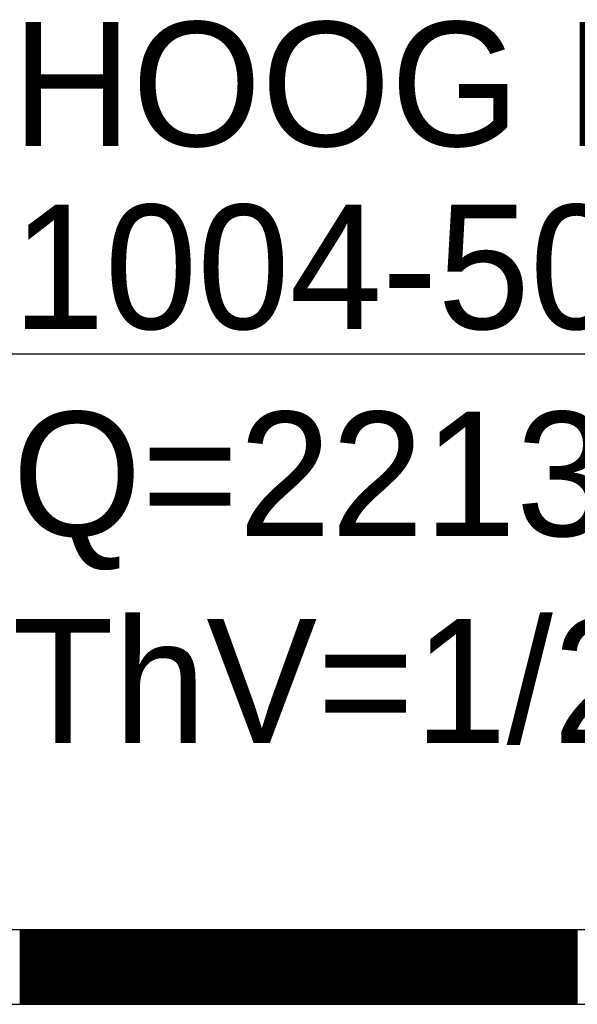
# Model space of a CAD drawing. Extents: x -1448 to 118900, y -195097 to 442500.
# Tile 25 of 103: x 20710 to 21831, y 401298 to 403279. Entities that reach past the tile are written whole.
import ezdxf

# ---------------------------------------------------------------- set-up
doc = ezdxf.new("R2010")
doc.units = 0
doc.header["$LTSCALE"] = 100
doc.layers.get('0').update_dxf_attribs({"linetype": 'CONTINUOUS'})
for name, color, linetype in [('AL28----_KONSTRUKTIE', 3, 'CONTINUOUS'), ('AL32----_DRAAIRICHTING', 1, 'CONTINUOUS'), ('ALXA1---_RASTER50', 12, 'CONTINUOUS'), ('ALXAB---_PREFABBETON', 1, 'CONTINUOUS'), ('BOUW', 8, 'CONTINUOUS'), ('WI561---', 1, 'CONTINUOUS')]:
    doc.layers.add(name, color=color, linetype=linetype)
doc.styles.add('BURO-025', font='BUROFONT.shx', dxfattribs={"height": 250})

# ---------------------------------------------------------------- blocks, each defined once
blk = doc.blocks.new('CVRINFO2')
at = {"color": 0, "linetype": 'CONTINUOUS', "style": 'BURO-025'}
for tag, p in [('CV_TEXT125', (0, 0)), ('CV_TEXT225', (0, -4.167)), ('CV_TEXT325', (0, -8.333)), ('CV_TEXT425', (0, -12.5))]:
    blk.add_attdef(tag, p, '', height=2.5, dxfattribs=at)

msp = doc.modelspace()

# ---------------------------------------------------------------- linework, layer by layer
at = {"layer": 'AL28----_KONSTRUKTIE', "color": 8}
for p, q in [((22953.1, 401447.7), (16155.4, 401447.7)), ((22953.1, 401447.7), (16155.4, 401447.7)), ((16155.4, 401297.7), (22953.1, 401297.7)), ((16155.4, 401297.7), (22953.1, 401297.7))]:
    msp.add_line(p, q, dxfattribs=at)
at = {"layer": 'AL32----_DRAAIRICHTING', "color": 8}
for p, q in [((21648.5, 401447.7), (21648.5, 401297.7)), ((21650.5, 401447.7), (21650.5, 401297.7)), ((21652.5, 401447.7), (21652.5, 401297.7)), ((21654.5, 401447.7), (21654.5, 401297.7)), ((21656.5, 401447.7), (21656.5, 401297.7)), ((21658.5, 401447.7), (21658.5, 401297.7)), ((21660.5, 401447.7), (21660.5, 401297.7)), ((21662.5, 401447.7), (21662.5, 401297.7)), ((21664.5, 401447.7), (21664.5, 401297.7)), ((21666.5, 401447.7), (21666.5, 401297.7)), ((21668.5, 401447.7), (21668.5, 401297.7)), ((21670.5, 401447.7), (21670.5, 401297.7)), ((21672.5, 401447.7), (21672.5, 401297.7)), ((21674.5, 401447.7), (21674.5, 401297.7)), ((21676.5, 401447.7), (21676.5, 401297.7)), ((21678.5, 401447.7), (21678.5, 401297.7)), ((21680.5, 401447.7), (21680.5, 401297.7)), ((21682.5, 401447.7), (21682.5, 401297.7)), ((21684.5, 401447.7), (21684.5, 401297.7)), ((21686.5, 401447.7), (21686.5, 401297.7)), ((21688.5, 401447.7), (21688.5, 401297.7)), ((21690.5, 401447.7), (21690.5, 401297.7)), ((21692.5, 401447.7), (21692.5, 401297.7)), ((21694.5, 401447.7), (21694.5, 401297.7)), ((21696.5, 401447.7), (21696.5, 401297.7)), ((21698.5, 401447.7), (21698.5, 401297.7)), ((21700.5, 401447.7), (21700.5, 401297.7)), ((21702.5, 401447.7), (21702.5, 401297.7)), ((21704.5, 401447.7), (21704.5, 401297.7)), ((21706.5, 401447.7), (21706.5, 401297.7)), ((21708.5, 401447.7), (21708.5, 401297.7)), ((21710.5, 401447.7), (21710.5, 401297.7)), ((21712.5, 401447.7), (21712.5, 401297.7)), ((21714.5, 401447.7), (21714.5, 401297.7)), ((21716.5, 401447.7), (21716.5, 401297.7)), ((21718.5, 401447.7), (21718.5, 401297.7)), ((21720.5, 401447.7), (21720.5, 401297.7)), ((21722.5, 401447.7), (21722.5, 401297.7)), ((21724.5, 401447.7), (21724.5, 401297.7)), ((21726.5, 401447.7), (21726.5, 401297.7)), ((21728.5, 401447.7), (21728.5, 401297.7)), ((21730.5, 401447.7), (21730.5, 401297.7)), ((21732.5, 401447.7), (21732.5, 401297.7)), ((21734.5, 401447.7), (21734.5, 401297.7)), ((21736.5, 401447.7), (21736.5, 401297.7)), ((21738.5, 401447.7), (21738.5, 401297.7)), ((21740.5, 401447.7), (21740.5, 401297.7)), ((21742.5, 401447.7), (21742.5, 401297.7)), ((21744.5, 401447.7), (21744.5, 401297.7)), ((21746.5, 401447.7), (21746.5, 401297.7)), ((21748.5, 401447.7), (21748.5, 401297.7)), ((21750.5, 401447.7), (21750.5, 401297.7)), ((21752.5, 401447.7), (21752.5, 401297.7)), ((21754.5, 401447.7), (21754.5, 401297.7)), ((21756.5, 401447.7), (21756.5, 401297.7)), ((21758.5, 401447.7), (21758.5, 401297.7)), ((21760.5, 401447.7), (21760.5, 401297.7)), ((21762.5, 401447.7), (21762.5, 401297.7)), ((21764.5, 401447.7), (21764.5, 401297.7)), ((21766.5, 401447.7), (21766.5, 401297.7)), ((21768.5, 401447.7), (21768.5, 401297.7)), ((21770.5, 401447.7), (21770.5, 401297.7)), ((21772.5, 401447.7), (21772.5, 401297.7)), ((21774.5, 401447.7), (21774.5, 401297.7)), ((21776.5, 401447.7), (21776.5, 401297.7)), ((21778.5, 401447.7), (21778.5, 401297.7)), ((21780.5, 401447.7), (21780.5, 401297.7)), ((21782.5, 401447.7), (21782.5, 401297.7)), ((21784.5, 401447.7), (21784.5, 401297.7)), ((21786.5, 401447.7), (21786.5, 401297.7)), ((21788.5, 401447.7), (21788.5, 401297.7)), ((21790.5, 401447.7), (21790.5, 401297.7)), ((21792.5, 401447.7), (21792.5, 401297.7)), ((21794.5, 401447.7), (21794.5, 401297.7)), ((21796.5, 401447.7), (21796.5, 401297.7)), ((21798.5, 401447.7), (21798.5, 401297.7)), ((21800.5, 401447.7), (21800.5, 401297.7)), ((21802.5, 401447.7), (21802.5, 401297.7)), ((21804.5, 401447.7), (21804.5, 401297.7)), ((21806.5, 401447.7), (21806.5, 401297.7)), ((21808.5, 401447.7), (21808.5, 401297.7)), ((21810.5, 401447.7), (21810.5, 401297.7)), ((21812.5, 401447.7), (21812.5, 401297.7)), ((21814.5, 401447.7), (21814.5, 401297.7)), ((21816.5, 401447.7), (21816.5, 401297.7)), ((21818.5, 401447.7), (21818.5, 401297.7)), ((21820.5, 401447.7), (21820.5, 401297.7)), ((21822.5, 401447.7), (21822.5, 401297.7)), ((21824.5, 401447.7), (21824.5, 401297.7)), ((21826.5, 401447.7), (21826.5, 401297.7)), ((21828.5, 401447.7), (21828.5, 401297.7)), ((21830.5, 401447.7), (21830.5, 401297.7))]:
    msp.add_line(p, q, dxfattribs=at)
at = {"layer": 'ALXA1---_RASTER50', "color": 8}
for p, q in [((20710.5, 401447.7), (20710.5, 401297.7)), ((20712.5, 401447.7), (20712.5, 401297.7)), ((20714.5, 401447.7), (20714.5, 401297.7)), ((20716.5, 401447.7), (20716.5, 401297.7)), ((20718.5, 401447.7), (20718.5, 401297.7)), ((20720.5, 401447.7), (20720.5, 401297.7)), ((20722.5, 401447.7), (20722.5, 401297.7)), ((20724.5, 401447.7), (20724.5, 401297.7)), ((20726.5, 401447.7), (20726.5, 401297.7)), ((20728.5, 401447.7), (20728.5, 401297.7)), ((20730.5, 401447.7), (20730.5, 401297.7)), ((20732.5, 401447.7), (20732.5, 401297.7)), ((20734.5, 401447.7), (20734.5, 401297.7)), ((20736.5, 401447.7), (20736.5, 401297.7)), ((20738.5, 401447.7), (20738.5, 401297.7)), ((20740.5, 401447.7), (20740.5, 401297.7)), ((20742.5, 401447.7), (20742.5, 401297.7)), ((20744.5, 401447.7), (20744.5, 401297.7)), ((20746.5, 401447.7), (20746.5, 401297.7)), ((20748.5, 401447.7), (20748.5, 401297.7)), ((20750.5, 401447.7), (20750.5, 401297.7)), ((20752.5, 401447.7), (20752.5, 401297.7)), ((20754.5, 401447.7), (20754.5, 401297.7)), ((20756.5, 401447.7), (20756.5, 401297.7)), ((20758.5, 401447.7), (20758.5, 401297.7)), ((20760.5, 401447.7), (20760.5, 401297.7)), ((20762.5, 401447.7), (20762.5, 401297.7)), ((20764.5, 401447.7), (20764.5, 401297.7)), ((20766.5, 401447.7), (20766.5, 401297.7)), ((20768.5, 401447.7), (20768.5, 401297.7)), ((20770.5, 401447.7), (20770.5, 401297.7)), ((20772.5, 401447.7), (20772.5, 401297.7)), ((20774.5, 401447.7), (20774.5, 401297.7)), ((20776.5, 401447.7), (20776.5, 401297.7)), ((20778.5, 401447.7), (20778.5, 401297.7)), ((20780.5, 401447.7), (20780.5, 401297.7)), ((20782.5, 401447.7), (20782.5, 401297.7)), ((20784.5, 401447.7), (20784.5, 401297.7)), ((20786.5, 401447.7), (20786.5, 401297.7)), ((20788.5, 401447.7), (20788.5, 401297.7)), ((20790.5, 401447.7), (20790.5, 401297.7)), ((20792.5, 401447.7), (20792.5, 401297.7)), ((20794.5, 401447.7), (20794.5, 401297.7)), ((20796.5, 401447.7), (20796.5, 401297.7)), ((20798.5, 401447.7), (20798.5, 401297.7)), ((20800.5, 401447.7), (20800.5, 401297.7)), ((20802.5, 401447.7), (20802.5, 401297.7)), ((20804.5, 401447.7), (20804.5, 401297.7)), ((20806.5, 401447.7), (20806.5, 401297.7)), ((20808.5, 401447.7), (20808.5, 401297.7)), ((20810.5, 401447.7), (20810.5, 401297.7)), ((20812.5, 401447.7), (20812.5, 401297.7)), ((20814.5, 401447.7), (20814.5, 401297.7)), ((20816.5, 401447.7), (20816.5, 401297.7)), ((20818.5, 401447.7), (20818.5, 401297.7)), ((20820.5, 401447.7), (20820.5, 401297.7)), ((20822.5, 401447.7), (20822.5, 401297.7)), ((20824.5, 401447.7), (20824.5, 401297.7)), ((20826.5, 401447.7), (20826.5, 401297.7)), ((20828.5, 401447.7), (20828.5, 401297.7)), ((20830.5, 401447.7), (20830.5, 401297.7)), ((20832.5, 401447.7), (20832.5, 401297.7)), ((20834.5, 401447.7), (20834.5, 401297.7)), ((20836.5, 401447.7), (20836.5, 401297.7)), ((20838.5, 401447.7), (20838.5, 401297.7)), ((20840.5, 401447.7), (20840.5, 401297.7)), ((20842.5, 401447.7), (20842.5, 401297.7)), ((20844.5, 401447.7), (20844.5, 401297.7)), ((20846.5, 401447.7), (20846.5, 401297.7)), ((20848.5, 401447.7), (20848.5, 401297.7)), ((20850.5, 401447.7), (20850.5, 401297.7)), ((20852.5, 401447.7), (20852.5, 401297.7)), ((20854.5, 401447.7), (20854.5, 401297.7)), ((20856.5, 401447.7), (20856.5, 401297.7)), ((20858.5, 401447.7), (20858.5, 401297.7)), ((20860.5, 401447.7), (20860.5, 401297.7)), ((20862.5, 401447.7), (20862.5, 401297.7)), ((20864.5, 401447.7), (20864.5, 401297.7)), ((20866.5, 401447.7), (20866.5, 401297.7)), ((20868.5, 401447.7), (20868.5, 401297.7)), ((20870.5, 401447.7), (20870.5, 401297.7)), ((20872.5, 401447.7), (20872.5, 401297.7)), ((20874.5, 401447.7), (20874.5, 401297.7)), ((20876.5, 401447.7), (20876.5, 401297.7)), ((20878.5, 401447.7), (20878.5, 401297.7)), ((20880.5, 401447.7), (20880.5, 401297.7)), ((20882.5, 401447.7), (20882.5, 401297.7)), ((20884.5, 401447.7), (20884.5, 401297.7)), ((20886.5, 401447.7), (20886.5, 401297.7)), ((20888.5, 401447.7), (20888.5, 401297.7)), ((20890.5, 401447.7), (20890.5, 401297.7)), ((20892.5, 401447.7), (20892.5, 401297.7)), ((20894.5, 401447.7), (20894.5, 401297.7)), ((20896.5, 401447.7), (20896.5, 401297.7)), ((20898.5, 401447.7), (20898.5, 401297.7)), ((20900.5, 401447.7), (20900.5, 401297.7)), ((20902.5, 401447.7), (20902.5, 401297.7)), ((20904.5, 401447.7), (20904.5, 401297.7)), ((20906.5, 401447.7), (20906.5, 401297.7)), ((20908.5, 401447.7), (20908.5, 401297.7)), ((20910.5, 401447.7), (20910.5, 401297.7)), ((20912.5, 401447.7), (20912.5, 401297.7)), ((20914.5, 401447.7), (20914.5, 401297.7)), ((20916.5, 401447.7), (20916.5, 401297.7)), ((20918.5, 401447.7), (20918.5, 401297.7)), ((20920.5, 401447.7), (20920.5, 401297.7)), ((20922.5, 401447.7), (20922.5, 401297.7)), ((20924.5, 401447.7), (20924.5, 401297.7)), ((20926.5, 401447.7), (20926.5, 401297.7)), ((20928.5, 401447.7), (20928.5, 401297.7)), ((20930.5, 401447.7), (20930.5, 401297.7)), ((20932.5, 401447.7), (20932.5, 401297.7)), ((20934.5, 401447.7), (20934.5, 401297.7)), ((20936.5, 401447.7), (20936.5, 401297.7)), ((20938.5, 401447.7), (20938.5, 401297.7)), ((20940.5, 401447.7), (20940.5, 401297.7)), ((20942.5, 401447.7), (20942.5, 401297.7)), ((20944.5, 401447.7), (20944.5, 401297.7)), ((20946.5, 401447.7), (20946.5, 401297.7)), ((20948.5, 401447.7), (20948.5, 401297.7)), ((20950.5, 401447.7), (20950.5, 401297.7)), ((20952.5, 401447.7), (20952.5, 401297.7)), ((20954.5, 401447.7), (20954.5, 401297.7)), ((20956.5, 401447.7), (20956.5, 401297.7)), ((20958.5, 401447.7), (20958.5, 401297.7)), ((20960.5, 401447.7), (20960.5, 401297.7)), ((20962.5, 401447.7), (20962.5, 401297.7)), ((20964.5, 401447.7), (20964.5, 401297.7)), ((20966.5, 401447.7), (20966.5, 401297.7)), ((20968.5, 401447.7), (20968.5, 401297.7)), ((20970.5, 401447.7), (20970.5, 401297.7)), ((20972.5, 401447.7), (20972.5, 401297.7)), ((20974.5, 401447.7), (20974.5, 401297.7)), ((20976.5, 401447.7), (20976.5, 401297.7)), ((20978.5, 401447.7), (20978.5, 401297.7)), ((20980.5, 401447.7), (20980.5, 401297.7)), ((20982.5, 401447.7), (20982.5, 401297.7)), ((20984.5, 401447.7), (20984.5, 401297.7)), ((20986.5, 401447.7), (20986.5, 401297.7)), ((20988.5, 401447.7), (20988.5, 401297.7)), ((20990.5, 401447.7), (20990.5, 401297.7)), ((20992.5, 401447.7), (20992.5, 401297.7)), ((20994.5, 401447.7), (20994.5, 401297.7)), ((20996.5, 401447.7), (20996.5, 401297.7)), ((20998.5, 401447.7), (20998.5, 401297.7)), ((21000.5, 401447.7), (21000.5, 401297.7)), ((21002.5, 401447.7), (21002.5, 401297.7)), ((21004.5, 401447.7), (21004.5, 401297.7)), ((21006.5, 401447.7), (21006.5, 401297.7)), ((21008.5, 401447.7), (21008.5, 401297.7)), ((21010.5, 401447.7), (21010.5, 401297.7)), ((21012.5, 401447.7), (21012.5, 401297.7)), ((21014.5, 401447.7), (21014.5, 401297.7)), ((21016.5, 401447.7), (21016.5, 401297.7)), ((21018.5, 401447.7), (21018.5, 401297.7)), ((21020.5, 401447.7), (21020.5, 401297.7)), ((21022.5, 401447.7), (21022.5, 401297.7)), ((21024.5, 401447.7), (21024.5, 401297.7)), ((21026.5, 401447.7), (21026.5, 401297.7)), ((21028.5, 401447.7), (21028.5, 401297.7)), ((21030.5, 401447.7), (21030.5, 401297.7)), ((21032.5, 401447.7), (21032.5, 401297.7)), ((21034.5, 401447.7), (21034.5, 401297.7)), ((21036.5, 401447.7), (21036.5, 401297.7)), ((21038.5, 401447.7), (21038.5, 401297.7)), ((21040.5, 401447.7), (21040.5, 401297.7)), ((21042.5, 401447.7), (21042.5, 401297.7)), ((21044.5, 401447.7), (21044.5, 401297.7)), ((21046.5, 401447.7), (21046.5, 401297.7)), ((21048.5, 401447.7), (21048.5, 401297.7)), ((21050.5, 401447.7), (21050.5, 401297.7)), ((21052.5, 401447.7), (21052.5, 401297.7)), ((21054.5, 401447.7), (21054.5, 401297.7)), ((21056.5, 401447.7), (21056.5, 401297.7)), ((21058.5, 401447.7), (21058.5, 401297.7)), ((21060.5, 401447.7), (21060.5, 401297.7)), ((21062.5, 401447.7), (21062.5, 401297.7)), ((21064.5, 401447.7), (21064.5, 401297.7)), ((21066.5, 401447.7), (21066.5, 401297.7)), ((21068.5, 401447.7), (21068.5, 401297.7)), ((21070.5, 401447.7), (21070.5, 401297.7)), ((21072.5, 401447.7), (21072.5, 401297.7)), ((21074.5, 401447.7), (21074.5, 401297.7)), ((21076.5, 401447.7), (21076.5, 401297.7)), ((21078.5, 401447.7), (21078.5, 401297.7)), ((21080.5, 401447.7), (21080.5, 401297.7)), ((21082.5, 401447.7), (21082.5, 401297.7)), ((21084.5, 401447.7), (21084.5, 401297.7)), ((21086.5, 401447.7), (21086.5, 401297.7)), ((21088.5, 401447.7), (21088.5, 401297.7)), ((21090.5, 401447.7), (21090.5, 401297.7)), ((21092.5, 401447.7), (21092.5, 401297.7)), ((21094.5, 401447.7), (21094.5, 401297.7)), ((21096.5, 401447.7), (21096.5, 401297.7)), ((21098.5, 401447.7), (21098.5, 401297.7)), ((21100.5, 401447.7), (21100.5, 401297.7)), ((21102.5, 401447.7), (21102.5, 401297.7)), ((21104.5, 401447.7), (21104.5, 401297.7)), ((21106.5, 401447.7), (21106.5, 401297.7)), ((21108.5, 401447.7), (21108.5, 401297.7)), ((21110.5, 401447.7), (21110.5, 401297.7)), ((21112.5, 401447.7), (21112.5, 401297.7)), ((21114.5, 401447.7), (21114.5, 401297.7)), ((21116.5, 401447.7), (21116.5, 401297.7)), ((21118.5, 401447.7), (21118.5, 401297.7)), ((21120.5, 401447.7), (21120.5, 401297.7)), ((21122.5, 401447.7), (21122.5, 401297.7)), ((21124.5, 401447.7), (21124.5, 401297.7)), ((21126.5, 401447.7), (21126.5, 401297.7)), ((21128.5, 401447.7), (21128.5, 401297.7)), ((21130.5, 401447.7), (21130.5, 401297.7)), ((21132.5, 401447.7), (21132.5, 401297.7)), ((21134.5, 401447.7), (21134.5, 401297.7)), ((21136.5, 401447.7), (21136.5, 401297.7)), ((21138.5, 401447.7), (21138.5, 401297.7)), ((21140.5, 401447.7), (21140.5, 401297.7)), ((21142.5, 401447.7), (21142.5, 401297.7)), ((21144.5, 401447.7), (21144.5, 401297.7)), ((21146.5, 401447.7), (21146.5, 401297.7)), ((21148.5, 401447.7), (21148.5, 401297.7)), ((21150.5, 401447.7), (21150.5, 401297.7)), ((21152.5, 401447.7), (21152.5, 401297.7)), ((21154.5, 401447.7), (21154.5, 401297.7)), ((21156.5, 401447.7), (21156.5, 401297.7)), ((21158.5, 401447.7), (21158.5, 401297.7)), ((21160.5, 401447.7), (21160.5, 401297.7)), ((21162.5, 401447.7), (21162.5, 401297.7)), ((21164.5, 401447.7), (21164.5, 401297.7)), ((21166.5, 401447.7), (21166.5, 401297.7)), ((21168.5, 401447.7), (21168.5, 401297.7)), ((21170.5, 401447.7), (21170.5, 401297.7)), ((21172.5, 401447.7), (21172.5, 401297.7)), ((21174.5, 401447.7), (21174.5, 401297.7)), ((21176.5, 401447.7), (21176.5, 401297.7)), ((21178.5, 401447.7), (21178.5, 401297.7)), ((21180.5, 401447.7), (21180.5, 401297.7)), ((21182.5, 401447.7), (21182.5, 401297.7)), ((21184.5, 401447.7), (21184.5, 401297.7)), ((21186.5, 401447.7), (21186.5, 401297.7)), ((21188.5, 401447.7), (21188.5, 401297.7)), ((21190.5, 401447.7), (21190.5, 401297.7)), ((21192.5, 401447.7), (21192.5, 401297.7)), ((21194.5, 401447.7), (21194.5, 401297.7)), ((21196.5, 401447.7), (21196.5, 401297.7)), ((21198.5, 401447.7), (21198.5, 401297.7)), ((21200.5, 401447.7), (21200.5, 401297.7)), ((21202.5, 401447.7), (21202.5, 401297.7)), ((21204.5, 401447.7), (21204.5, 401297.7)), ((21206.5, 401447.7), (21206.5, 401297.7)), ((21208.5, 401447.7), (21208.5, 401297.7)), ((21210.5, 401447.7), (21210.5, 401297.7)), ((21212.5, 401447.7), (21212.5, 401297.7)), ((21214.5, 401447.7), (21214.5, 401297.7)), ((21216.5, 401447.7), (21216.5, 401297.7)), ((21218.5, 401447.7), (21218.5, 401297.7)), ((21220.5, 401447.7), (21220.5, 401297.7)), ((21222.5, 401447.7), (21222.5, 401297.7)), ((21224.5, 401447.7), (21224.5, 401297.7)), ((21226.5, 401447.7), (21226.5, 401297.7)), ((21228.5, 401447.7), (21228.5, 401297.7)), ((21230.5, 401447.7), (21230.5, 401297.7)), ((21232.5, 401447.7), (21232.5, 401297.7)), ((21234.5, 401447.7), (21234.5, 401297.7)), ((21236.5, 401447.7), (21236.5, 401297.7)), ((21238.5, 401447.7), (21238.5, 401297.7)), ((21240.5, 401447.7), (21240.5, 401297.7)), ((21242.5, 401447.7), (21242.5, 401297.7)), ((21244.5, 401447.7), (21244.5, 401297.7)), ((21246.5, 401447.7), (21246.5, 401297.7)), ((21248.5, 401447.7), (21248.5, 401297.7)), ((21250.5, 401447.7), (21250.5, 401297.7)), ((21252.5, 401447.7), (21252.5, 401297.7)), ((21254.5, 401447.7), (21254.5, 401297.7)), ((21256.5, 401447.7), (21256.5, 401297.7)), ((21258.5, 401447.7), (21258.5, 401297.7)), ((21260.5, 401447.7), (21260.5, 401297.7)), ((21262.5, 401447.7), (21262.5, 401297.7)), ((21264.5, 401447.7), (21264.5, 401297.7)), ((21266.5, 401447.7), (21266.5, 401297.7)), ((21268.5, 401447.7), (21268.5, 401297.7)), ((21270.5, 401447.7), (21270.5, 401297.7)), ((21272.5, 401447.7), (21272.5, 401297.7)), ((21274.5, 401447.7), (21274.5, 401297.7)), ((21276.5, 401447.7), (21276.5, 401297.7)), ((21278.5, 401447.7), (21278.5, 401297.7)), ((21280.5, 401447.7), (21280.5, 401297.7)), ((21282.5, 401447.7), (21282.5, 401297.7)), ((21284.5, 401447.7), (21284.5, 401297.7)), ((21286.5, 401447.7), (21286.5, 401297.7)), ((21288.5, 401447.7), (21288.5, 401297.7)), ((21290.5, 401447.7), (21290.5, 401297.7)), ((21292.5, 401447.7), (21292.5, 401297.7)), ((21294.5, 401447.7), (21294.5, 401297.7)), ((21296.5, 401447.7), (21296.5, 401297.7)), ((21298.5, 401447.7), (21298.5, 401297.7)), ((21300.5, 401447.7), (21300.5, 401297.7)), ((21302.5, 401447.7), (21302.5, 401297.7)), ((21304.5, 401447.7), (21304.5, 401297.7)), ((21306.5, 401447.7), (21306.5, 401297.7)), ((21308.5, 401447.7), (21308.5, 401297.7)), ((21310.5, 401447.7), (21310.5, 401297.7)), ((21312.5, 401447.7), (21312.5, 401297.7)), ((21314.5, 401447.7), (21314.5, 401297.7)), ((21316.5, 401447.7), (21316.5, 401297.7)), ((21318.5, 401447.7), (21318.5, 401297.7)), ((21320.5, 401447.7), (21320.5, 401297.7)), ((21322.5, 401447.7), (21322.5, 401297.7)), ((21324.5, 401447.7), (21324.5, 401297.7)), ((21326.5, 401447.7), (21326.5, 401297.7)), ((21328.5, 401447.7), (21328.5, 401297.7)), ((21330.5, 401447.7), (21330.5, 401297.7)), ((21332.5, 401447.7), (21332.5, 401297.7)), ((21334.5, 401447.7), (21334.5, 401297.7)), ((21336.5, 401447.7), (21336.5, 401297.7)), ((21338.5, 401447.7), (21338.5, 401297.7)), ((21340.5, 401447.7), (21340.5, 401297.7)), ((21342.5, 401447.7), (21342.5, 401297.7)), ((21344.5, 401447.7), (21344.5, 401297.7)), ((21346.5, 401447.7), (21346.5, 401297.7)), ((21348.5, 401447.7), (21348.5, 401297.7)), ((21350.5, 401447.7), (21350.5, 401297.7)), ((21352.5, 401447.7), (21352.5, 401297.7)), ((21354.5, 401447.7), (21354.5, 401297.7)), ((21356.5, 401447.7), (21356.5, 401297.7)), ((21358.5, 401447.7), (21358.5, 401297.7)), ((21360.5, 401447.7), (21360.5, 401297.7)), ((21362.5, 401447.7), (21362.5, 401297.7)), ((21364.5, 401447.7), (21364.5, 401297.7)), ((21366.5, 401447.7), (21366.5, 401297.7)), ((21368.5, 401447.7), (21368.5, 401297.7)), ((21370.5, 401447.7), (21370.5, 401297.7)), ((21372.5, 401447.7), (21372.5, 401297.7)), ((21374.5, 401447.7), (21374.5, 401297.7)), ((21376.5, 401447.7), (21376.5, 401297.7)), ((21378.5, 401447.7), (21378.5, 401297.7)), ((21380.5, 401447.7), (21380.5, 401297.7)), ((21382.5, 401447.7), (21382.5, 401297.7)), ((21384.5, 401447.7), (21384.5, 401297.7)), ((21386.5, 401447.7), (21386.5, 401297.7)), ((21388.5, 401447.7), (21388.5, 401297.7)), ((21390.5, 401447.7), (21390.5, 401297.7)), ((21392.5, 401447.7), (21392.5, 401297.7)), ((21394.5, 401447.7), (21394.5, 401297.7)), ((21396.5, 401447.7), (21396.5, 401297.7)), ((21398.5, 401447.7), (21398.5, 401297.7)), ((21400.5, 401447.7), (21400.5, 401297.7)), ((21402.5, 401447.7), (21402.5, 401297.7)), ((21404.5, 401447.7), (21404.5, 401297.7)), ((21406.5, 401447.7), (21406.5, 401297.7)), ((21408.5, 401447.7), (21408.5, 401297.7)), ((21410.5, 401447.7), (21410.5, 401297.7)), ((21412.5, 401447.7), (21412.5, 401297.7)), ((21414.5, 401447.7), (21414.5, 401297.7)), ((21416.5, 401447.7), (21416.5, 401297.7)), ((21418.5, 401447.7), (21418.5, 401297.7)), ((21420.5, 401447.7), (21420.5, 401297.7)), ((21422.5, 401447.7), (21422.5, 401297.7)), ((21424.5, 401447.7), (21424.5, 401297.7)), ((21426.5, 401447.7), (21426.5, 401297.7)), ((21428.5, 401447.7), (21428.5, 401297.7)), ((21430.5, 401447.7), (21430.5, 401297.7)), ((21432.5, 401447.7), (21432.5, 401297.7)), ((21434.5, 401447.7), (21434.5, 401297.7)), ((21436.5, 401447.7), (21436.5, 401297.7)), ((21438.5, 401447.7), (21438.5, 401297.7)), ((21440.5, 401447.7), (21440.5, 401297.7)), ((21442.5, 401447.7), (21442.5, 401297.7)), ((21444.5, 401447.7), (21444.5, 401297.7)), ((21446.5, 401447.7), (21446.5, 401297.7)), ((21448.5, 401447.7), (21448.5, 401297.7)), ((21450.5, 401447.7), (21450.5, 401297.7)), ((21452.5, 401447.7), (21452.5, 401297.7)), ((21454.5, 401447.7), (21454.5, 401297.7)), ((21456.5, 401447.7), (21456.5, 401297.7)), ((21458.5, 401447.7), (21458.5, 401297.7)), ((21460.5, 401447.7), (21460.5, 401297.7)), ((21462.5, 401447.7), (21462.5, 401297.7)), ((21464.5, 401447.7), (21464.5, 401297.7)), ((21466.5, 401447.7), (21466.5, 401297.7)), ((21468.5, 401447.7), (21468.5, 401297.7)), ((21470.5, 401447.7), (21470.5, 401297.7)), ((21472.5, 401447.7), (21472.5, 401297.7)), ((21474.5, 401447.7), (21474.5, 401297.7)), ((21476.5, 401447.7), (21476.5, 401297.7)), ((21478.5, 401447.7), (21478.5, 401297.7)), ((21480.5, 401447.7), (21480.5, 401297.7)), ((21482.5, 401447.7), (21482.5, 401297.7)), ((21484.5, 401447.7), (21484.5, 401297.7)), ((21486.5, 401447.7), (21486.5, 401297.7)), ((21488.5, 401447.7), (21488.5, 401297.7)), ((21490.5, 401447.7), (21490.5, 401297.7)), ((21492.5, 401447.7), (21492.5, 401297.7)), ((21494.5, 401447.7), (21494.5, 401297.7)), ((21496.5, 401447.7), (21496.5, 401297.7)), ((21498.5, 401447.7), (21498.5, 401297.7)), ((21500.5, 401447.7), (21500.5, 401297.7)), ((21502.5, 401447.7), (21502.5, 401297.7)), ((21504.5, 401447.7), (21504.5, 401297.7)), ((21506.5, 401447.7), (21506.5, 401297.7)), ((21508.5, 401447.7), (21508.5, 401297.7)), ((21510.5, 401447.7), (21510.5, 401297.7)), ((21512.5, 401447.7), (21512.5, 401297.7)), ((21514.5, 401447.7), (21514.5, 401297.7)), ((21516.5, 401447.7), (21516.5, 401297.7)), ((21518.5, 401447.7), (21518.5, 401297.7)), ((21520.5, 401447.7), (21520.5, 401297.7)), ((21522.5, 401447.7), (21522.5, 401297.7)), ((21524.5, 401447.7), (21524.5, 401297.7)), ((21526.5, 401447.7), (21526.5, 401297.7)), ((21528.5, 401447.7), (21528.5, 401297.7)), ((21530.5, 401447.7), (21530.5, 401297.7)), ((21532.5, 401447.7), (21532.5, 401297.7)), ((21534.5, 401447.7), (21534.5, 401297.7)), ((21536.5, 401447.7), (21536.5, 401297.7)), ((21538.5, 401447.7), (21538.5, 401297.7)), ((21540.5, 401447.7), (21540.5, 401297.7)), ((21542.5, 401447.7), (21542.5, 401297.7)), ((21544.5, 401447.7), (21544.5, 401297.7)), ((21546.5, 401447.7), (21546.5, 401297.7)), ((21548.5, 401447.7), (21548.5, 401297.7)), ((21550.5, 401447.7), (21550.5, 401297.7)), ((21552.5, 401447.7), (21552.5, 401297.7)), ((21554.5, 401447.7), (21554.5, 401297.7)), ((21556.5, 401447.7), (21556.5, 401297.7)), ((21558.5, 401447.7), (21558.5, 401297.7)), ((21560.5, 401447.7), (21560.5, 401297.7)), ((21562.5, 401447.7), (21562.5, 401297.7)), ((21564.5, 401447.7), (21564.5, 401297.7)), ((21566.5, 401447.7), (21566.5, 401297.7)), ((21568.5, 401447.7), (21568.5, 401297.7)), ((21570.5, 401447.7), (21570.5, 401297.7)), ((21572.5, 401447.7), (21572.5, 401297.7)), ((21574.5, 401447.7), (21574.5, 401297.7)), ((21576.5, 401447.7), (21576.5, 401297.7)), ((21578.5, 401447.7), (21578.5, 401297.7)), ((21580.5, 401447.7), (21580.5, 401297.7)), ((21582.5, 401447.7), (21582.5, 401297.7)), ((21584.5, 401447.7), (21584.5, 401297.7)), ((21586.5, 401447.7), (21586.5, 401297.7)), ((21588.5, 401447.7), (21588.5, 401297.7)), ((21590.5, 401447.7), (21590.5, 401297.7)), ((21592.5, 401447.7), (21592.5, 401297.7)), ((21594.5, 401447.7), (21594.5, 401297.7)), ((21596.5, 401447.7), (21596.5, 401297.7)), ((21598.5, 401447.7), (21598.5, 401297.7)), ((21600.5, 401447.7), (21600.5, 401297.7)), ((21602.5, 401447.7), (21602.5, 401297.7)), ((21604.5, 401447.7), (21604.5, 401297.7)), ((21606.5, 401447.7), (21606.5, 401297.7)), ((21608.5, 401447.7), (21608.5, 401297.7)), ((21610.5, 401447.7), (21610.5, 401297.7)), ((21612.5, 401447.7), (21612.5, 401297.7)), ((21614.5, 401447.7), (21614.5, 401297.7)), ((21616.5, 401447.7), (21616.5, 401297.7)), ((21618.5, 401447.7), (21618.5, 401297.7)), ((21620.5, 401447.7), (21620.5, 401297.7)), ((21622.5, 401447.7), (21622.5, 401297.7)), ((21624.5, 401447.7), (21624.5, 401297.7)), ((21626.5, 401447.7), (21626.5, 401297.7)), ((21628.5, 401447.7), (21628.5, 401297.7)), ((21630.5, 401447.7), (21630.5, 401297.7)), ((21632.5, 401447.7), (21632.5, 401297.7)), ((21634.5, 401447.7), (21634.5, 401297.7)), ((21636.5, 401447.7), (21636.5, 401297.7)), ((21638.5, 401447.7), (21638.5, 401297.7)), ((21640.5, 401447.7), (21640.5, 401297.7)), ((21642.5, 401447.7), (21642.5, 401297.7)), ((21644.5, 401447.7), (21644.5, 401297.7)), ((21646.5, 401447.7), (21646.5, 401297.7))]:
    msp.add_line(p, q, dxfattribs=at)
at = {"layer": 'ALXAB---_PREFABBETON', "color": 8}
for p, q in [((20771.1, 401447.7), (20921.1, 401297.7)), ((20771.1, 401447.7), (20921.1, 401297.7)), ((20983.2, 401447.7), (21133.2, 401297.7)), ((20983.2, 401447.7), (21133.2, 401297.7)), ((21195.4, 401447.7), (21345.4, 401297.7)), ((21195.4, 401447.7), (21345.4, 401297.7)), ((21407.5, 401447.7), (21557.5, 401297.7)), ((21407.5, 401447.7), (21557.5, 401297.7)), ((21619.6, 401447.7), (21769.6, 401297.7)), ((21619.6, 401447.7), (21769.6, 401297.7))]:
    msp.add_line(p, q, dxfattribs=at)

# ---------------------------------------------------------------- block references
at = {"layer": 'WI561---'}
ref = msp.add_blockref('CVRINFO2', (20694.9, 402656.6), dxfattribs=dict(at, xscale=100, yscale=100, zscale=100))
ref.add_attrib('CV_TEXT125', '%%u1004-500-22', (20694.9, 402656.6), dxfattribs={"layer": '0', "color": 2, "linetype": 'CONTINUOUS', "height": 250, "style": 'BURO-025'})
ref.add_attrib('CV_TEXT225', 'Q=2213 W', (20694.9, 402240), dxfattribs={"layer": '0', "color": 2, "linetype": 'CONTINUOUS', "height": 250, "style": 'BURO-025'})
ref.add_attrib('CV_TEXT325', 'ThV=1/2', (20694.9, 401823.3), dxfattribs={"layer": '0', "color": 2, "linetype": 'CONTINUOUS', "height": 250, "style": 'BURO-025'})

# ---------------------------------------------------------------- texts
at = {"layer": 'BOUW', "color": 2, "style": 'BURO-025'}
msp.add_text('HOOG MONTEREN', height=250, dxfattribs=at).set_placement((20694.2, 403024.6))

doc.saveas('drawing.dxf')
